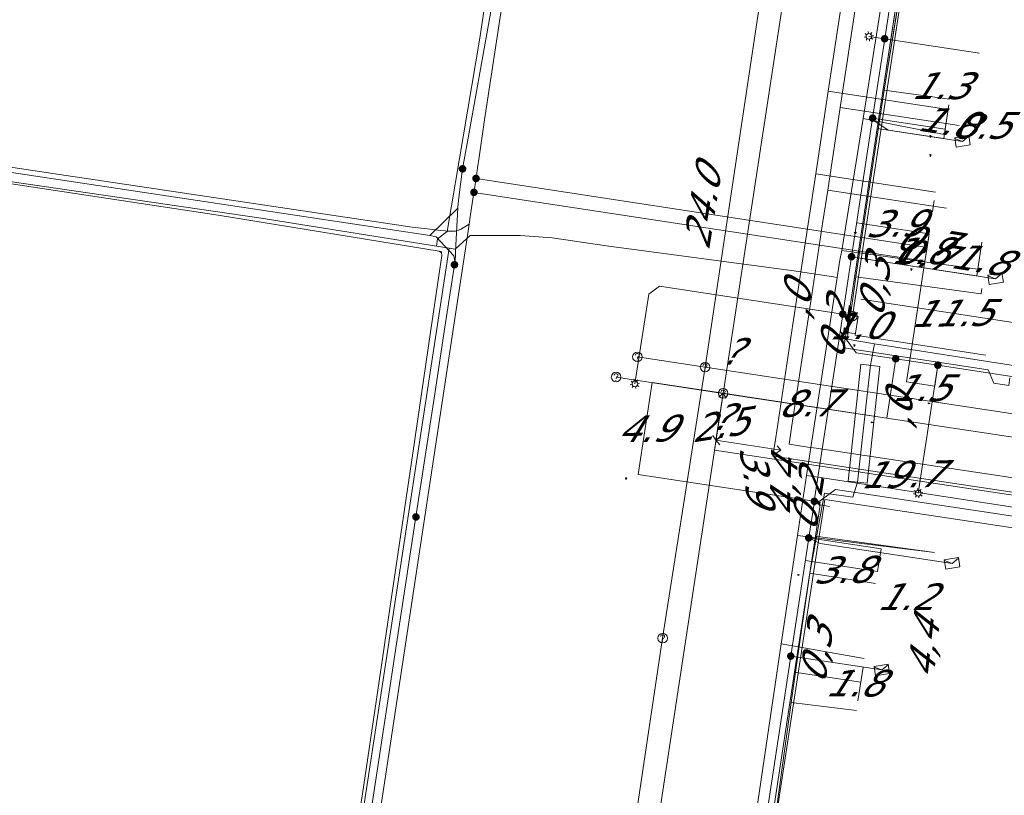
# Model space of a CAD drawing. Header units: metres. Extents: x 124576 to 133557, y 395865 to 402386.
# Tile 155 of 256: x 126510 to 126562, y 399856 to 399897. Entities that reach past the tile are written whole.
import ezdxf
from ezdxf.enums import TextEntityAlignment as Align

# ---------------------------------------------------------------- set-up
doc = ezdxf.new("R2010")
doc.units = ezdxf.units.M
doc.header["$MEASUREMENT"] = 0
for name, color, linetype, lineweight, true_color in [('LG_Datatransport_KPN_BV', 3, 'Continuous', 13, 0x00ff00), ('LG_Datatransport_Reggefiber_Operator_BV', 3, 'Continuous', 13, 0x00ff00), ('LG_Datatransport_Ziggo_BV', 3, 'Continuous', 13, 0x00ff00), ('LG_Laag_Spanning_Enexis_Netbeheer_BV', 7, 'Continuous', 13, 0x960000), ('LG_Midden_Spanning_Enexis_Netbeheer_BV', 7, 'Continuous', 13, 0xd20000), ('LG_Riool_Vrij_Verval_Gemeente_Tilburg_Ruimtelijke_Uitvoering', 7, 'Continuous', 13, 0xca00a0), ('LG_unet-4_Brabant_Water', 5, 'Continuous', 13, 0x0000ff), ('LG_warmte_Ennatuurlijk_BV', 7, 'Continuous', 13, 0x008080), ('MV_Datatransport_lijn', 3, 'Continuous', 0, 0x00ff00), ('MV_warmte_lijn', 7, 'Continuous', 0, 0x008080)]:
    doc.layers.add(name, color=color, linetype=linetype, lineweight=lineweight, true_color=true_color)
for name, color, linetype, lineweight in [('LG_Datatransport_P_KPN_BV', 7, 'Continuous', 0), ('LG_Laag_Spanning_P_Enexis_Netbeheer_BV', 7, 'Continuous', 0), ('LG_Midden_Spanning_P_Enexis_Netbeheer_BV', 7, 'Continuous', 0), ('LG_overig_P_Gemeente_Tilburg_Ruimtelijke_Uitvoering', 7, 'Continuous', 0), ('LG_Riool_Vrij_Verval_P_Gemeente_Tilburg_Ruimtelijke_Uitvoering', 7, 'Continuous', 0), ('MV_Datatransport', 7, 'Continuous', 0), ('MV_Laag_Spanning', 7, 'Continuous', 0), ('MV_Laag_Spanning_lijn', 7, 'Continuous', 0), ('MV_Laag_Spanning_pijl', 7, 'Continuous', 0), ('MV_Midden_Spanning', 7, 'Continuous', 0), ('MV_Midden_Spanning_lijn', 7, 'Continuous', 0), ('MV_Midden_Spanning_pijl', 7, 'Continuous', 0), ('MV_unet-4', 7, 'Continuous', 0), ('MV_warmte', 7, 'Continuous', 0)]:
    doc.layers.add(name, color=color, linetype=linetype, lineweight=lineweight)
doc.styles.add('Klic_Annotatie', font='verdanai.ttf', dxfattribs={"oblique": 20, "height": 1.4})

# ---------------------------------------------------------------- blocks, each defined once
blk = doc.blocks.new('Mof')
at = {"layer": 'LG_Laag_Spanning_P_Enexis_Netbeheer_BV'}
h = blk.add_hatch(color=256, dxfattribs=at)
edge = h.paths.add_edge_path()
edge.add_arc((0, 0), 2, 0, 360)
blk = doc.blocks.new('DeliveryPoint')
at = {"layer": 'LG_Laag_Spanning_P_Enexis_Netbeheer_BV', "flags": 128}
blk.add_lwpolyline([(-3.75, -2.5), (3.75, -2.5), (3.75, 2.5), (-3.75, 2.5), (-3.75, -2.5)], close=True, dxfattribs=at)
blk.add_lwpolyline([(-3.75, 2.5), (-3.75, 2.16), (0, 0), (3.75, 2.16)], dxfattribs=at)
blk = doc.blocks.new('Mof_1')
at = {"layer": 'LG_Midden_Spanning_P_Enexis_Netbeheer_BV'}
h = blk.add_hatch(color=256, dxfattribs=at)
edge = h.paths.add_edge_path()
edge.add_arc((0, 0), 2, 0, 360)
blk = doc.blocks.new('Streetlight')
at = {"layer": 'LG_Laag_Spanning_P_Enexis_Netbeheer_BV'}
for p, q in [((-1.77, 1.77), (-1.06, 1.06)), ((0, 2.5), (0, 1.5)), ((1.77, 1.77), (1.06, 1.06)), ((-1.06, -1.06), (-1.77, -1.77)), ((0, -1.5), (0, -2.5)), ((1.06, -1.06), (1.77, -1.77))]:
    blk.add_line(p, q, dxfattribs=at)
at = {"layer": 'LG_Laag_Spanning_P_Enexis_Netbeheer_BV', "flags": 128}
for points in [[(-2.5, 0), (-1.5, 0)], [(1.5, 0), (2.5, 0)]]:
    blk.add_lwpolyline(points, dxfattribs=at)
at = {"layer": 'LG_Laag_Spanning_P_Enexis_Netbeheer_BV'}
blk.add_circle((0, 0), 1.5, dxfattribs=at)
blk = doc.blocks.new('m_pijl')
at = {"layer": 'MV_Laag_Spanning_pijl'}
blk.add_hatch(color=7, dxfattribs=at).paths.add_polyline_path([(-1, -0.33), (-1, 0), (-1, 0.33), (0, 0)])
at = {"layer": 'MV_Laag_Spanning_pijl', "flags": 128}
blk.add_lwpolyline([(-1, 0), (-1, 0.33), (0, 0), (-1, -0.33), (-1, 0)], close=True, dxfattribs=at)
blk = doc.blocks.new('m_pijl_1')
at = {"layer": 'MV_Midden_Spanning_pijl'}
blk.add_hatch(color=7, dxfattribs=at).paths.add_polyline_path([(-1, -0.33), (-1, 0), (-1, 0.33), (0, 0)])
at = {"layer": 'MV_Midden_Spanning_pijl', "flags": 128}
blk.add_lwpolyline([(-1, 0), (-1, 0.33), (0, 0), (-1, -0.33), (-1, 0)], close=True, dxfattribs=at)
blk = doc.blocks.new('Onbekend_2')
at = {"layer": 'LG_Riool_Vrij_Verval_P_Gemeente_Tilburg_Ruimtelijke_Uitvoering'}
blk.add_hatch(color=256, dxfattribs=at).paths.add_polyline_path([(-0.25, -1.07, -0.262633), (0.23, 0.15), (0.59, 0.47, 0.379827), (0.7, 1.26), (0.69, 1.26, 0.228508), (-0.03, 1.53), (-0.03, 1.52, 0.459053), (-0.82, 0.79), (-1.29, 0.85, -0.414214), (-0.08, 2, -0.243799), (1.09, 1.52, -0.379827), (0.9, 0.11), (0.54, -0.2, 0.262633), (0.23, -1.08), (-0.17, -1.07)])
blk.add_circle((0, 0), 2.5, dxfattribs=at)
at = {"layer": 'LG_Riool_Vrij_Verval_P_Gemeente_Tilburg_Ruimtelijke_Uitvoering', "extrusion": (0, 0, -1)}
blk.add_solid([(0.34, -2.06), (-0.21, -2.06), (0.34, -1.51), (-0.21, -1.51)], dxfattribs=at)
blk = doc.blocks.new('Onbekend_1')
at = {"layer": 'LG_overig_P_Gemeente_Tilburg_Ruimtelijke_Uitvoering'}
blk.add_hatch(color=256, dxfattribs=at).paths.add_polyline_path([(-0.25, -1.07, -0.262633), (0.23, 0.15), (0.59, 0.47, 0.379827), (0.7, 1.26), (0.69, 1.26, 0.228508), (-0.03, 1.53), (-0.03, 1.52, 0.459053), (-0.82, 0.79), (-1.29, 0.85, -0.414214), (-0.08, 2, -0.243799), (1.09, 1.52, -0.379827), (0.9, 0.11), (0.54, -0.2, 0.262633), (0.23, -1.08), (-0.17, -1.07)])
blk.add_circle((0, 0), 2.5, dxfattribs=at)
at = {"layer": 'LG_overig_P_Gemeente_Tilburg_Ruimtelijke_Uitvoering', "extrusion": (0, 0, -1)}
blk.add_solid([(0.34, -2.06), (-0.21, -2.06), (0.34, -1.51), (-0.21, -1.51)], dxfattribs=at)
blk = doc.blocks.new('Onbekend_3')
at = {"layer": 'LG_Datatransport_P_KPN_BV'}
blk.add_hatch(color=256, dxfattribs=at).paths.add_polyline_path([(-0.25, -1.07, -0.262633), (0.23, 0.15), (0.59, 0.47, 0.379827), (0.7, 1.26), (0.69, 1.26, 0.228508), (-0.03, 1.53), (-0.03, 1.52, 0.459053), (-0.82, 0.79), (-1.29, 0.85, -0.414214), (-0.08, 2, -0.243799), (1.09, 1.52, -0.379827), (0.9, 0.11), (0.54, -0.2, 0.262633), (0.23, -1.08), (-0.17, -1.07)])
blk.add_circle((0, 0), 2.5, dxfattribs=at)
at = {"layer": 'LG_Datatransport_P_KPN_BV', "extrusion": (0, 0, -1)}
blk.add_solid([(0.34, -2.06), (-0.21, -2.06), (0.34, -1.51), (-0.21, -1.51)], dxfattribs=at)

msp = doc.modelspace()

# ---------------------------------------------------------------- linework, layer by layer
at = {"layer": 'LG_Datatransport_KPN_BV', "flags": 128}
for points in [[(126616.592, 399923.26), (126576.314, 399929.386), (126561.541, 399931.649), (126560.569, 399925.277), (126553.908, 399881.595)], [(126604.828, 399864.06), (126578.171, 399868.082), (126552.459, 399871.962), (126551.955, 399868.666), (126545.079, 399823.739)]]:
    msp.add_lwpolyline(points, dxfattribs=at)
at = {"layer": 'LG_Datatransport_Reggefiber_Operator_BV'}
for p, q in [((126555.577, 399893.485), (126556.668, 399900.252)), ((126554.091, 399883.662), (126555.577, 399893.485)), ((126555.577, 399893.485), (126559.02, 399893.02)), ((126555.065, 399880.142), (126580.425, 399876.205)), ((126553.682, 399872.927), (126554.357, 399879.07)), ((126554.357, 399879.07), (126555.351, 399878.961)), ((126554.677, 399872.819), (126555.351, 399878.961)), ((126553.682, 399872.927), (126554.677, 399872.819)), ((126551.677, 399868.076), (126555.131, 399867.532)), ((126549.976, 399856.067), (126550.695, 399861.275)), ((126550.695, 399861.275), (126554.119, 399860.857))]:
    msp.add_line(p, q, dxfattribs=at)
at = {"layer": 'LG_Datatransport_Reggefiber_Operator_BV', "flags": 128}
for points in [[(126544.432, 399816.128), (126543.925, 399816.203), (126545.283, 399825.437), (126546.391, 399833.251), (126546.723, 399835.018), (126547.892, 399843.314), (126548.176, 399844.986), (126549.246, 399851.617), (126549.976, 399856.067), (126550.695, 399861.275), (126551.25, 399865.198), (126551.677, 399868.076), (126552.442, 399872.288), (126553.923, 399872.079), (126554.18, 399872.873), (126554.854, 399879.015), (126555.065, 399880.142), (126553.63, 399880.387), (126554.091, 399883.662), (126555.577, 399893.485), (126556.668, 399900.252)], [(126555.065, 399880.142), (126553.63, 399880.387), (126554.091, 399883.662)], [(126554.091, 399883.662), (126557.976, 399883.137), (126560.672, 399882.772), (126560.71, 399883.05)], [(126551.677, 399868.076), (126552.442, 399872.288), (126553.923, 399872.079), (126554.18, 399872.873), (126554.854, 399879.015), (126555.065, 399880.142)]]:
    msp.add_lwpolyline(points, dxfattribs=at)
at = {"layer": 'LG_Datatransport_Ziggo_BV'}
for p, q in [((126556.534, 399900.094), (126555.217, 399891.474)), ((126555.217, 399891.474), (126554.177, 399884.668)), ((126558.71, 399890.948), (126555.217, 399891.474)), ((126520.551, 399886.919), (126494.035, 399890.926)), ((126532.184, 399885.015), (126520.551, 399886.919)), ((126532.317, 399884.994), (126532.184, 399885.015)), ((126560.45, 399883.723), (126554.177, 399884.668)), ((126530.785, 399874.401), (126531.723, 399880.759)), ((126529.666, 399866.82), (126530.785, 399874.401)), ((126550.866, 399862.873), (126551.962, 399870.035)), ((126551.962, 399870.035), (126558.223, 399869.165)), ((126528.925, 399861.799), (126529.666, 399866.82)), ((126549.791, 399855.846), (126550.866, 399862.873)), ((126550.866, 399862.873), (126554.347, 399862.346)), ((126528.14, 399856.479), (126528.925, 399861.799)), ((126527.849, 399854.507), (126528.14, 399856.479))]:
    msp.add_line(p, q, dxfattribs=at)
at = {"layer": 'LG_Datatransport_Ziggo_BV', "flags": 128}
for points in [[(126564.641, 399953.355), (126563.609, 399946.541), (126562.923, 399942.015), (126560.532, 399926.271), (126559.613, 399920.254), (126558.298, 399911.642), (126558.075, 399910.181), (126556.757, 399901.552), (126556.534, 399900.094), (126555.217, 399891.474), (126554.177, 399884.668), (126553.454, 399879.933), (126561.049, 399878.784), (126561.346, 399878.074), (126562.137, 399877.953), (126562.197, 399878.349)], [(126562.197, 399878.349), (126562.137, 399877.953), (126561.346, 399878.074), (126561.049, 399878.784), (126553.454, 399879.933), (126554.177, 399884.668), (126555.217, 399891.474), (126556.534, 399900.094), (126556.757, 399901.552), (126558.075, 399910.181), (126558.298, 399911.642), (126559.613, 399920.254), (126560.532, 399926.271), (126566.773, 399925.331)], [(126562.197, 399878.349), (126562.137, 399877.953), (126561.346, 399878.074), (126561.049, 399878.784), (126553.454, 399879.933), (126554.177, 399884.668), (126555.217, 399891.474), (126556.534, 399900.094), (126556.757, 399901.552), (126558.075, 399910.181), (126558.298, 399911.642), (126559.613, 399920.254), (126563.072, 399919.733)], [(126562.197, 399878.349), (126562.137, 399877.953), (126561.346, 399878.074), (126561.049, 399878.784), (126553.454, 399879.933), (126554.177, 399884.668), (126555.217, 399891.474), (126556.534, 399900.094), (126556.757, 399901.552), (126558.075, 399910.181), (126558.298, 399911.642), (126561.769, 399911.119)], [(126562.197, 399878.349), (126562.137, 399877.953), (126561.346, 399878.074), (126561.049, 399878.784), (126553.454, 399879.933), (126554.177, 399884.668), (126555.217, 399891.474), (126556.534, 399900.094), (126556.757, 399901.552), (126558.075, 399910.181), (126561.547, 399909.657)], [(126560.239, 399901.027), (126556.757, 399901.552), (126556.534, 399900.094), (126555.217, 399891.474), (126554.177, 399884.668), (126553.454, 399879.933), (126561.049, 399878.784), (126561.346, 399878.074), (126562.137, 399877.953), (126562.197, 399878.349)], [(126560.017, 399899.569), (126556.534, 399900.094), (126555.217, 399891.474), (126554.177, 399884.668), (126553.454, 399879.933), (126561.049, 399878.784), (126561.346, 399878.074), (126562.137, 399877.953), (126562.197, 399878.349)], [(126558.71, 399890.948), (126555.217, 399891.474), (126554.177, 399884.668), (126553.454, 399879.933), (126561.049, 399878.784), (126561.346, 399878.074), (126562.137, 399877.953), (126562.197, 399878.349)], [(126531.723, 399880.759), (126532.319, 399884.793), (126532.297, 399884.931), (126532.184, 399885.015)], [(126554.177, 399884.668), (126553.454, 399879.933), (126561.049, 399878.784)], [(126560.45, 399883.723), (126554.177, 399884.668), (126553.454, 399879.933), (126561.049, 399878.784), (126561.346, 399878.074), (126562.137, 399877.953), (126562.197, 399878.349)], [(126561.049, 399878.784), (126561.346, 399878.074), (126562.137, 399877.953)], [(126552.042, 399815.122), (126551.977, 399814.727), (126551.187, 399814.857), (126550.874, 399815.416), (126543.77, 399816.502), (126544.121, 399818.798), (126545.164, 399825.618), (126546.237, 399832.627), (126546.706, 399835.691), (126547.781, 399842.714), (126548.248, 399845.766), (126549.324, 399852.794), (126549.791, 399855.846), (126550.866, 399862.873), (126551.962, 399870.035), (126558.223, 399869.165)], [(126552.042, 399815.122), (126551.977, 399814.727), (126551.187, 399814.857), (126550.874, 399815.416), (126543.77, 399816.502), (126544.121, 399818.798), (126545.164, 399825.618), (126546.237, 399832.627), (126546.706, 399835.691), (126547.781, 399842.714), (126548.248, 399845.766), (126549.324, 399852.794), (126549.791, 399855.846), (126550.866, 399862.873), (126554.347, 399862.346)]]:
    msp.add_lwpolyline(points, dxfattribs=at)
at = {"layer": 'LG_Laag_Spanning_Enexis_Netbeheer_BV'}
for p, q in [((126555.606, 399896.196), (126554.777, 399896.322)), ((126553.863, 399884.731), (126561.439, 399883.572)), ((126533.007, 399884.484), (126532.98, 399884.307)), ((126553.274, 399880.858), (126551.906, 399871.861)), ((126558.403, 399879.024), (126557.372, 399872.286)), ((126551.906, 399871.861), (126551.873, 399871.644)), ((126550.667, 399863.715), (126555.457, 399862.987))]:
    msp.add_line(p, q, dxfattribs=at)
at = {"layer": 'LG_Laag_Spanning_Enexis_Netbeheer_BV', "flags": 128}
for points in [[(126553.274, 399880.858), (126553.404, 399881.711), (126553.863, 399884.731), (126554.971, 399892.022), (126555.606, 399896.196), (126556.207, 399900.149), (126557.71, 399910.037), (126558.583, 399915.778), (126559.197, 399919.816), (126560.265, 399926.844), (126560.701, 399929.707), (126560.822, 399930.504), (126562.806, 399943.553), (126563.334, 399947.028), (126564.274, 399953.209)], [(126541.541, 399945.193), (126541.714, 399945.165), (126541.876, 399945.094), (126541.99, 399944.99), (126542.058, 399944.882), (126542.104, 399944.709), (126542.106, 399944.649), (126542.049, 399944.274), (126541.498, 399940.569), (126540.15, 399931.475), (126538.971, 399923.528), (126537.437, 399913.183), (126536.397, 399906.169), (126535.542, 399901.261), (126534.857, 399897.445), (126533.678, 399890.879), (126533.404, 399889.352)], [(126551.906, 399871.861), (126553.274, 399880.858), (126553.404, 399881.711), (126553.863, 399884.731), (126554.971, 399892.022), (126555.606, 399896.196), (126556.207, 399900.149), (126557.71, 399910.037), (126558.583, 399915.778), (126559.197, 399919.816), (126560.265, 399926.844), (126560.701, 399929.707), (126560.822, 399930.504)], [(126560.701, 399929.707), (126560.265, 399926.844), (126559.197, 399919.816), (126558.583, 399915.778), (126557.71, 399910.037), (126556.207, 399900.149), (126555.606, 399896.196), (126554.971, 399892.022), (126553.863, 399884.731), (126553.404, 399881.711), (126553.274, 399880.858), (126553.268, 399880.816), (126554.109, 399879.679), (126556.188, 399879.362), (126558.403, 399879.024), (126563.667, 399878.22), (126564.197, 399878.139), (126565.127, 399876.878), (126564.088, 399870.087)], [(126553.274, 399880.858), (126553.404, 399881.711), (126553.863, 399884.731), (126554.971, 399892.022), (126555.606, 399896.196), (126556.207, 399900.149), (126557.71, 399910.037), (126558.583, 399915.778), (126559.197, 399919.816), (126560.265, 399926.844), (126560.701, 399929.707)], [(126530.955, 399871.037), (126531.978, 399877.739), (126532.446, 399880.803), (126532.98, 399884.307), (126533.007, 399884.484), (126533.019, 399884.564), (126533.032, 399884.788), (126533.034, 399885.014), (126533.051, 399885.341), (126533.133, 399886.964), (126533.159, 399887.338), (126533.199, 399887.711), (126533.404, 399889.352), (126533.678, 399890.879), (126534.857, 399897.445)], [(126532.98, 399884.307), (126533.007, 399884.484), (126533.019, 399884.564), (126533.032, 399884.788), (126533.034, 399885.014), (126533.051, 399885.341), (126533.133, 399886.964), (126533.159, 399887.338), (126533.199, 399887.711), (126533.404, 399889.352), (126533.678, 399890.879), (126534.857, 399897.445)], [(126533.404, 399889.352), (126533.678, 399890.879), (126534.857, 399897.445)], [(126533.404, 399889.352), (126533.678, 399890.879), (126534.857, 399897.445)], [(126533.404, 399889.352), (126533.678, 399890.879), (126534.857, 399897.445)], [(126533.404, 399889.352), (126533.678, 399890.879), (126534.857, 399897.445)], [(126450.489, 399829.404), (126452.497, 399842.463), (126454.216, 399853.645), (126454.664, 399856.608), (126455.099, 399859.58), (126456.927, 399872.315), (126457.8, 399878.251), (126459.766, 399891.302), (126459.768, 399891.313), (126459.794, 399891.44), (126465.971, 399895.797), (126466.104, 399895.777), (126486.139, 399892.713), (126490.093, 399892.113), (126529.604, 399886.156), (126531.68, 399885.844), (126533.14, 399887.262), (126533.159, 399887.338), (126533.199, 399887.711), (126533.404, 399889.352)], [(126450.489, 399829.404), (126452.497, 399842.463), (126454.216, 399853.645), (126454.664, 399856.608), (126455.099, 399859.58), (126456.927, 399872.315), (126457.8, 399878.251), (126459.766, 399891.302), (126459.768, 399891.313), (126459.794, 399891.44), (126465.971, 399895.797), (126466.104, 399895.777), (126486.139, 399892.713), (126490.093, 399892.113), (126529.604, 399886.156), (126531.68, 399885.844), (126532.02, 399885.774), (126532.953, 399884.77), (126533.007, 399884.484), (126532.98, 399884.307)], [(126454.664, 399856.608), (126455.099, 399859.58), (126456.927, 399872.315), (126457.8, 399878.251), (126459.766, 399891.302), (126459.768, 399891.313), (126459.794, 399891.44), (126465.971, 399895.797), (126466.104, 399895.777), (126486.139, 399892.713), (126490.093, 399892.113), (126529.604, 399886.156), (126531.68, 399885.844), (126533.14, 399887.262), (126533.159, 399887.338), (126533.199, 399887.711), (126533.404, 399889.352)], [(126465.971, 399895.797), (126466.104, 399895.777), (126486.139, 399892.713), (126490.093, 399892.113), (126529.604, 399886.156), (126531.68, 399885.844), (126533.14, 399887.262), (126533.159, 399887.338), (126533.199, 399887.711), (126533.404, 399889.352)], [(126465.971, 399895.797), (126466.104, 399895.777), (126486.139, 399892.713), (126490.093, 399892.113), (126529.604, 399886.156), (126531.68, 399885.844)], [(126554.971, 399892.022), (126555.042, 399891.9), (126555.786, 399891.392), (126559.699, 399890.797)], [(126533.404, 399889.352), (126533.199, 399887.711), (126533.159, 399887.338), (126533.133, 399886.964), (126533.051, 399885.341), (126533.034, 399885.014), (126533.032, 399884.788), (126533.019, 399884.564), (126533.007, 399884.484), (126532.98, 399884.307), (126532.446, 399880.803), (126531.978, 399877.739), (126530.955, 399871.037), (126527.23, 399846.621), (126524.363, 399827.838), (126522.49, 399815.556)], [(126533.159, 399887.338), (126533.199, 399887.711), (126533.404, 399889.352)], [(126533.159, 399887.338), (126533.14, 399887.262), (126531.68, 399885.844)], [(126533.007, 399884.484), (126533.019, 399884.564), (126533.032, 399884.788), (126533.034, 399885.014), (126533.051, 399885.341), (126533.133, 399886.964), (126533.159, 399887.338)], [(126531.68, 399885.844), (126532.02, 399885.774), (126532.953, 399884.77), (126533.007, 399884.484)], [(126532.98, 399884.307), (126532.446, 399880.803), (126531.978, 399877.739), (126530.955, 399871.037), (126527.23, 399846.621), (126524.363, 399827.838), (126522.49, 399815.556)], [(126532.98, 399884.307), (126532.446, 399880.803), (126531.978, 399877.739), (126530.955, 399871.037)], [(126553.404, 399881.711), (126543.769, 399883.178), (126543.199, 399882.759), (126542.471, 399878.042)], [(126556.188, 399879.362), (126554.109, 399879.679), (126553.268, 399880.816), (126553.274, 399880.858)], [(126556.188, 399879.362), (126554.109, 399879.679), (126553.268, 399880.816), (126553.274, 399880.858)], [(126563.667, 399878.22), (126558.403, 399879.024), (126556.188, 399879.362)], [(126556.188, 399879.362), (126558.403, 399879.024), (126563.667, 399878.22), (126566.348, 399877.816), (126567.063, 399877.707), (126575.994, 399876.348), (126581.443, 399875.518), (126581.769, 399875.469), (126582.095, 399875.419), (126583.223, 399875.247), (126596.172, 399873.277), (126599.995, 399872.695), (126606.323, 399871.732), (126606.352, 399871.728)], [(126563.667, 399878.22), (126558.403, 399879.024), (126556.188, 399879.362)], [(126541.69, 399804.676), (126543.593, 399817.189), (126543.679, 399817.751), (126543.694, 399817.85), (126543.844, 399818.839), (126544.762, 399824.874), (126545.002, 399826.455), (126545.032, 399826.653), (126546.097, 399833.662), (126546.181, 399834.213), (126547.631, 399843.751), (126547.895, 399845.485), (126549.164, 399853.833), (126549.248, 399854.385), (126550.667, 399863.715), (126551.613, 399869.937), (126551.873, 399871.644), (126553.014, 399872.487), (126563.516, 399870.899), (126564.088, 399870.087)], [(126564.088, 399870.087), (126563.516, 399870.899), (126553.014, 399872.487), (126551.873, 399871.644), (126551.613, 399869.937), (126550.667, 399863.715), (126549.248, 399854.385), (126549.164, 399853.833), (126547.895, 399845.485), (126547.631, 399843.751), (126546.181, 399834.213), (126546.097, 399833.662), (126545.032, 399826.653), (126545.002, 399826.455), (126544.762, 399824.874), (126543.844, 399818.839), (126543.694, 399817.85), (126543.679, 399817.751), (126543.593, 399817.189), (126541.69, 399804.676)], [(126563.516, 399870.899), (126553.014, 399872.487), (126551.873, 399871.644), (126551.613, 399869.937), (126550.667, 399863.715), (126549.248, 399854.385), (126549.164, 399853.833), (126547.895, 399845.485), (126547.631, 399843.751), (126546.181, 399834.213), (126546.097, 399833.662), (126545.032, 399826.653), (126545.002, 399826.455), (126544.762, 399824.874), (126543.844, 399818.839), (126543.694, 399817.85), (126543.679, 399817.751), (126543.593, 399817.189), (126544.557, 399815.691), (126544.611, 399815.681), (126551.225, 399814.679), (126572.393, 399811.472)], [(126564.088, 399870.087), (126563.516, 399870.899), (126553.014, 399872.487), (126551.873, 399871.644)], [(126564.088, 399870.087), (126563.516, 399870.899), (126553.014, 399872.487), (126551.873, 399871.644)], [(126551.906, 399871.861), (126551.873, 399871.644), (126551.613, 399869.937), (126550.667, 399863.715), (126549.248, 399854.385), (126549.164, 399853.833), (126547.895, 399845.485), (126547.631, 399843.751), (126546.181, 399834.213), (126546.097, 399833.662), (126545.032, 399826.653), (126545.002, 399826.455), (126544.762, 399824.874), (126543.844, 399818.839), (126543.694, 399817.85), (126543.679, 399817.751), (126543.593, 399817.189), (126541.69, 399804.676)], [(126551.873, 399871.644), (126551.613, 399869.937), (126550.667, 399863.715), (126549.248, 399854.385), (126549.164, 399853.833), (126547.895, 399845.485), (126547.631, 399843.751), (126546.181, 399834.213), (126546.097, 399833.662), (126545.032, 399826.653), (126545.002, 399826.455), (126544.762, 399824.874), (126543.844, 399818.839), (126543.694, 399817.85), (126543.679, 399817.751), (126543.593, 399817.189)], [(126551.873, 399871.644), (126551.613, 399869.937), (126550.667, 399863.715), (126549.248, 399854.385), (126549.164, 399853.833), (126547.895, 399845.485), (126547.631, 399843.751), (126546.181, 399834.213), (126546.097, 399833.662), (126545.032, 399826.653), (126545.002, 399826.455), (126544.762, 399824.874), (126543.844, 399818.839), (126543.694, 399817.85), (126543.679, 399817.751), (126543.593, 399817.189)], [(126530.955, 399871.037), (126527.23, 399846.621), (126524.363, 399827.838), (126522.49, 399815.556)], [(126551.613, 399869.937), (126552.218, 399869.643), (126559.152, 399868.594)]]:
    msp.add_lwpolyline(points, dxfattribs=at)
at = {"layer": 'LG_Midden_Spanning_Enexis_Netbeheer_BV'}
for p, q in [((126534.005, 399888.115), (126534.116, 399888.848)), ((126533.259, 399886.14), (126533.353, 399886.17))]:
    msp.add_line(p, q, dxfattribs=at)
at = {"layer": 'LG_Midden_Spanning_Enexis_Netbeheer_BV', "flags": 128}
for points in [[(126534.005, 399888.115), (126534.116, 399888.848), (126534.199, 399889.399), (126534.272, 399889.958), (126534.554, 399891.938), (126535.739, 399899.641)], [(126534.116, 399888.848), (126534.199, 399889.399), (126534.272, 399889.958), (126534.554, 399891.938), (126535.739, 399899.641)], [(126534.116, 399888.848), (126534.199, 399889.399), (126534.272, 399889.958), (126534.554, 399891.938), (126535.739, 399899.641)], [(126462.223, 399896.51), (126463.214, 399896.374), (126465.973, 399895.99), (126466.142, 399895.966), (126467.769, 399895.724), (126491.15, 399892.219), (126512.205, 399889.062), (126530.763, 399886.28), (126531.702, 399886.172), (126532.243, 399886.11), (126532.492, 399886.082), (126532.599, 399886.07), (126533.03, 399886.077), (126533.166, 399886.11), (126533.342, 399886.191), (126533.751, 399886.444)], [(126491.15, 399892.219), (126512.205, 399889.062), (126530.763, 399886.28), (126531.702, 399886.172), (126532.243, 399886.11), (126532.492, 399886.082), (126532.599, 399886.07), (126533.03, 399886.077), (126533.166, 399886.11), (126533.342, 399886.191), (126533.751, 399886.444), (126533.827, 399886.943), (126534.005, 399888.115)], [(126510.526, 399769.155), (126510.502, 399768.992), (126511.103, 399768.128), (126511.233, 399768.107), (126511.493, 399768.064), (126513.479, 399767.741), (126513.796, 399767.691), (126514.104, 399767.692), (126515.974, 399769.103), (126516.845, 399774.853), (126518.25, 399784.124), (126524.476, 399825.218), (126533.033, 399881.702), (126533.676, 399885.945), (126533.751, 399886.444), (126533.827, 399886.943), (126534.005, 399888.115), (126534.116, 399888.848)], [(126533.751, 399886.444), (126533.827, 399886.943), (126534.005, 399888.115)], [(126513.796, 399767.691), (126514.104, 399767.692), (126515.974, 399769.103), (126516.845, 399774.853), (126518.25, 399784.124), (126524.476, 399825.218), (126533.033, 399881.702), (126533.676, 399885.945), (126533.751, 399886.444)]]:
    msp.add_lwpolyline(points, dxfattribs=at)
at = {"layer": 'LG_Riool_Vrij_Verval_Gemeente_Tilburg_Ruimtelijke_Uitvoering'}
for p, q in [((126546.16, 399878.92), (126554.89, 399937.1)), ((126547.11, 399877.54), (126554.81, 399927.88)), ((126542.6, 399879.46), (126546.16, 399878.92)), ((126543.93, 399864.66), (126546.16, 399878.92)), ((126604.71, 399870.06), (126546.16, 399878.92)), ((126541.48, 399878.4), (126547.11, 399877.54)), ((126538.7, 399822.04), (126547.11, 399877.54)), ((126605.739, 399868.645), (126547.11, 399877.54)), ((126538.15, 399826.13), (126543.93, 399864.66))]:
    msp.add_line(p, q, dxfattribs=at)
at = {"layer": 'LG_unet-4_Brabant_Water'}
for p, q in [((126558.74, 399891.15), (126554.48, 399892)), ((126532.7, 399885.18), (126532.03, 399885.28)), ((126526.66, 399845.64), (126532.7, 399885.18)), ((126560.5, 399884.07), (126553.35, 399885.06)), ((126553.11, 399883.64), (126553.25, 399884.54)), ((126553.11, 399883.64), (126551.5, 399873.22)), ((126552.68, 399873.04), (126551.5, 399873.22)), ((126558.22, 399869.16), (126551.03, 399870.06)), ((126554.53, 399863.59), (126550.17, 399864.36))]:
    msp.add_line(p, q, dxfattribs=at)
at = {"layer": 'LG_unet-4_Brabant_Water', "flags": 128}
for points in [[(126532.03, 399885.28), (126532.09, 399885.67), (126532.59, 399886.05), (126534.31, 399896.22), (126539.33, 399929.83)], [(126557.62, 399911.81), (126557.56, 399911.41), (126557.39, 399910.33), (126556, 399901.61), (126555.83, 399900.52), (126554.48, 399892), (126553.35, 399885.06), (126553.25, 399884.54)], [(126532.03, 399885.28), (126522.82, 399886.75), (126493.12, 399891.08), (126471.3, 399894.46)], [(126553.11, 399883.64), (126552.91, 399883.67), (126550.83, 399883.98), (126540.98, 399885.3), (126538.12, 399885.73), (126536.44, 399885.85), (126533.81, 399885.84), (126533.02, 399885.13), (126532.7, 399885.18)], [(126551.5, 399873.22), (126551.03, 399870.06), (126550.17, 399864.36), (126548.77, 399854.96), (126548.65, 399854.17), (126548.45, 399852.84)], [(126552.68, 399873.04), (126580.44, 399868.76), (126581.92, 399868.53), (126592.55, 399866.89), (126594.09, 399866.65), (126598.73, 399865.94), (126600.02, 399865.74), (126605.009, 399864.972)]]:
    msp.add_lwpolyline(points, dxfattribs=at)
at = {"layer": 'LG_warmte_Ennatuurlijk_BV'}
for p, q in [((126552.639, 399893.442), (126558.944, 399892.478)), ((126553.268, 399892.586), (126558.83, 399891.736)), ((126558.785, 399891.439), (126558.875, 399892.032)), ((126559.522, 399891.63), (126558.83, 399891.736)), ((126551.979, 399889.092), (126558.279, 399888.128)), ((126552.608, 399888.236), (126558.165, 399887.386)), ((126558.12, 399887.089), (126558.21, 399887.683)), ((126558.857, 399887.28), (126558.165, 399887.386))]:
    msp.add_line(p, q, dxfattribs=at)
at = {"layer": 'LG_warmte_Ennatuurlijk_BV', "flags": 128}
for points in [[(126551.615, 399886.693), (126551.979, 399889.092), (126552.639, 399893.442), (126553.809, 399901.155), (126554.124, 399903.231), (126555.264, 399910.745), (126555.594, 399912.92), (126556.763, 399920.632), (126557.587, 399926.064)], [(126552.357, 399886.58), (126552.608, 399888.236), (126553.268, 399892.586), (126554.438, 399900.299), (126554.753, 399902.375), (126558.35, 399926.093)], [(126605.188, 399865.874), (126600.548, 399866.574), (126598.802, 399866.837), (126598.616, 399866.865), (126593.626, 399867.618), (126592.111, 399867.846), (126586.75, 399868.654), (126582.551, 399869.287), (126580.852, 399869.543), (126574.884, 399870.443), (126563.018, 399872.232), (126551.152, 399874.021), (126550.714, 399874.087), (126549.725, 399874.236), (126549.875, 399875.225), (126550.78, 399881.188), (126551.615, 399886.693)], [(126605.335, 399866.611), (126601.402, 399867.204), (126599.47, 399867.495), (126598.172, 399867.691), (126594.48, 399868.248), (126591.425, 399868.708), (126587.604, 399869.284), (126583.405, 399869.917), (126580.222, 399870.397), (126575.738, 399871.073), (126563.872, 399872.862), (126552.006, 399874.651), (126551.569, 399874.717), (126550.58, 399874.866), (126550.73, 399875.855), (126551.771, 399882.716), (126552.357, 399886.58)]]:
    msp.add_lwpolyline(points, dxfattribs=at)
at = {"layer": 'MV_Datatransport_lijn'}
for p, q in [((126558.982, 399892.727), (126558.71, 399890.948)), ((126560.72, 399885.503), (126560.45, 399883.723)), ((126551.962, 399870.035), (126552.212, 399871.667))]:
    msp.add_line(p, q, dxfattribs=at)
at = {"layer": 'MV_Datatransport_lijn', "flags": 128}
for points in [[(126554.073, 399880.68), (126553.876, 399880.712), (126553.58, 399880.76)], [(126552.707, 399871.592), (126552.509, 399871.622), (126552.212, 399871.667)]]:
    msp.add_lwpolyline(points, dxfattribs=at)
at = {"layer": 'MV_Laag_Spanning_lijn'}
for p, q in [((126555.606, 399896.196), (126560.586, 399895.44)), ((126558.785, 399891.439), (126554.971, 399892.022)), ((126557.67, 399884.149), (126556.751, 399878.145)), ((126554.212, 399881.588), (126553.404, 399881.711)), ((126554.061, 399880.601), (126560.928, 399879.554)), ((126555.712, 399876.241), (126556.188, 399879.362)), ((126558.237, 399877.921), (126558.403, 399879.024)), ((126547.11, 399877.543), (126543.377, 399878.108)), ((126546.654, 399874.548), (126547.11, 399877.543)), ((126551.906, 399871.861), (126542.639, 399873.264)), ((126555.414, 399869.359), (126551.613, 399869.937))]:
    msp.add_line(p, q, dxfattribs=at)
at = {"layer": 'MV_Laag_Spanning_pijl'}
for p, q in [((126558.982, 399892.727), (126558.785, 399891.439)), ((126558.785, 399891.439), (126558.71, 399890.948)), ((126557.942, 399885.928), (126554.133, 399886.511)), ((126557.942, 399885.928), (126557.67, 399884.149)), ((126554.349, 399882.488), (126565.717, 399880.751)), ((126554.212, 399881.588), (126554.061, 399880.601)), ((126543.377, 399878.108), (126542.639, 399873.263)), ((126556.751, 399878.145), (126558.237, 399877.921)), ((126547.11, 399877.543), (126555.712, 399876.241)), ((126546.654, 399874.548), (126566.135, 399871.619)), ((126555.234, 399868.175), (126555.414, 399869.359)), ((126555.234, 399868.175), (126551.433, 399868.75)), ((126554.197, 399861.357), (126554.468, 399863.137))]:
    msp.add_line(p, q, dxfattribs=at)
at = {"layer": 'MV_Midden_Spanning_lijn'}
msp.add_line((126557.723, 399884.492), (126534.005, 399888.115), dxfattribs=at)
at = {"layer": 'MV_Midden_Spanning_pijl'}
for p, q in [((126557.834, 399885.219), (126534.116, 399888.848)), ((126557.942, 399885.928), (126557.834, 399885.219)), ((126557.834, 399885.219), (126557.723, 399884.492))]:
    msp.add_line(p, q, dxfattribs=at)
at = {"layer": 'MV_warmte_lijn'}
for p, q in [((126547.11, 399877.543), (126546.734, 399875.071)), ((126547.11, 399877.543), (126546.877, 399877.346)), ((126547.11, 399877.543), (126547.274, 399877.285)), ((126546.734, 399875.071), (126546.57, 399875.329)), ((126546.734, 399875.071), (126546.967, 399875.268)), ((126546.734, 399875.071), (126546.992, 399875.235)), ((126546.734, 399875.071), (126550.153, 399874.551)), ((126546.734, 399875.071), (126546.931, 399874.838)), ((126550.153, 399874.551), (126549.895, 399874.387)), ((126550.153, 399874.551), (126549.956, 399874.784))]:
    msp.add_line(p, q, dxfattribs=at)

# ---------------------------------------------------------------- block references
at = {"layer": 'LG_Datatransport_P_KPN_BV', "xscale": 0.1, "yscale": 0.1, "zscale": 0.1}
msp.add_blockref('Onbekend_3', (126553.908, 399881.595), dxfattribs=at)
at = {"layer": 'LG_Laag_Spanning_P_Enexis_Netbeheer_BV', "xscale": 0.1, "yscale": 0.1, "zscale": 0.1}
for name, p, rotation in [('Streetlight', (126554.777, 399896.322), 189), ('DeliveryPoint', (126559.699, 399890.797), 9), ('Mof', (126533.404, 399889.352), 359), ('Mof', (126533.404, 399889.352), 359), ('Mof', (126533.404, 399889.352), 359), ('Mof', (126533.404, 399889.352), 359), ('Mof', (126532.98, 399884.307), 359), ('DeliveryPoint', (126561.439, 399883.572), 9), ('Mof', (126556.188, 399879.362), 355), ('Streetlight', (126542.471, 399878.042), 99.00000000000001), ('Streetlight', (126557.372, 399872.286), 99.00000000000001), ('Mof', (126551.906, 399871.861), 359), ('Mof', (126530.955, 399871.037), 359), ('DeliveryPoint', (126559.152, 399868.594), 9), ('DeliveryPoint', (126555.457, 399862.987), 9)]:
    msp.add_blockref(name, p, dxfattribs=dict(at, rotation=rotation))
for p in [(126555.606, 399896.196), (126554.971, 399892.022), (126553.863, 399884.731), (126553.404, 399881.711), (126558.403, 399879.024), (126551.613, 399869.937), (126550.667, 399863.715)]:
    msp.add_blockref('Mof', p, dxfattribs=at)
at = {"layer": 'LG_Midden_Spanning_P_Enexis_Netbeheer_BV', "xscale": 0.1, "yscale": 0.1, "zscale": 0.1, "rotation": 359}
for p in [(126534.116, 399888.848), (126534.005, 399888.115)]:
    msp.add_blockref('Mof_1', p, dxfattribs=at)
at = {"layer": 'LG_overig_P_Gemeente_Tilburg_Ruimtelijke_Uitvoering', "xscale": 0.1, "yscale": 0.1, "zscale": 0.1}
for p in [(126542.6, 399879.46), (126541.48, 399878.4)]:
    msp.add_blockref('Onbekend_1', p, dxfattribs=at)
at = {"layer": 'LG_Riool_Vrij_Verval_P_Gemeente_Tilburg_Ruimtelijke_Uitvoering', "xscale": 0.1, "yscale": 0.1, "zscale": 0.1}
for p in [(126546.16, 399878.92), (126547.11, 399877.54), (126543.93, 399864.66)]:
    msp.add_blockref('Onbekend_2', p, dxfattribs=at)
at = {"layer": 'MV_Laag_Spanning_pijl', "xscale": 0.1, "yscale": 0.1, "zscale": 0.1}
for p, rotation in [((126558, 399891), 262), ((126558, 399890), 262), ((126554, 399886), 171), ((126557, 399884), 262), ((126554, 399880), 262), ((126558, 399877), 351.9999999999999), ((126555, 399876), 351.9999999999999), ((126542, 399873), 262), ((126555, 399869), 81), ((126551, 399868), 171), ((126554, 399863), 81)]:
    msp.add_blockref('m_pijl', p, dxfattribs=dict(at, rotation=rotation))
at = {"layer": 'MV_Midden_Spanning_pijl', "xscale": 0.1, "yscale": 0.1, "zscale": 0.1}
for p, rotation in [((126534, 399888), 171), ((126557, 399885), 262), ((126557, 399884), 262)]:
    msp.add_blockref('m_pijl_1', p, dxfattribs=dict(at, rotation=rotation))

# ---------------------------------------------------------------- texts
at = {"layer": 'MV_Datatransport', "style": 'Klic_Annotatie', "oblique": 20}
for s, rotation, p in [('1.8', 351, (126558.846, 399891.837)), ('1.8', 351, (126560.585, 399884.613)), ('0,3', 81.4, (126555.039, 399883.061)), ('0.2', 81, (126552.968, 399880.86)), ('0.2', 81, (126551.527, 399871.811)), ('0,3', 81.6, (126551.993, 399863.78))]:
    msp.add_text(s, height=1.4, rotation=rotation, dxfattribs=at).set_placement(p, align=Align.MIDDLE_CENTER)
at = {"layer": 'MV_Laag_Spanning', "style": 'Klic_Annotatie', "oblique": 20}
for s, p in [('1.3', (126558.468, 399893.721)), ('0.5', (126560.62, 399891.636)), ('1.8', (126557.39, 399885.039)), ('1.5', (126557.464, 399877.835)), ('1.2', (126556.667, 399866.839)), ('1.8', (126553.947, 399862.292))]:
    msp.add_text(s, height=1.4, dxfattribs=at).set_placement(p, align=Align.MIDDLE_CENTER)
for s, p in [('3.9', (126556.081, 399886.48)), ('11.5', (126559.076, 399881.764)), ('1.0', (126554.137, 399881.095)), ('8.7', (126551.477, 399877.024)), ('4.9', (126543.008, 399875.686)), ('19.7', (126556.424, 399873.281)), ('3.8', (126553.334, 399868.259))]:
    msp.add_text(s, height=1.4, rotation=1, dxfattribs=at).set_placement(p, align=Align.MIDDLE_CENTER)
at = {"layer": 'MV_Midden_Spanning', "style": 'Klic_Annotatie', "oblique": 20}
for s, rotation, p in [('24.0', 81, (126546.005, 399887.231)), ('0.7', 351, (126557.69, 399885.604)), ('0.7', 351, (126557.581, 399884.886))]:
    msp.add_text(s, height=1.4, rotation=rotation, dxfattribs=at).set_placement(p, align=Align.MIDDLE_CENTER)
at = {"layer": 'MV_unet-4', "style": 'Klic_Annotatie', "oblique": 20}
for s, rotation, p in [(',0', 88.6, (126551, 399882.35)), (',0', 89.8, (126556.36, 399876.6)), ('4,4', 88.6, (126550.28, 399872.48)), ('4,4', 83.9, (126557.64, 399864.03))]:
    msp.add_text(s, height=1.4, rotation=rotation, dxfattribs=at).set_placement(p, align=Align.MIDDLE_CENTER)
at = {"layer": 'MV_warmte', "style": 'Klic_Annotatie', "oblique": 20}
for p in [(126547.446, 399879.748), (126546.922, 399876.307)]:
    msp.add_text('?', height=1.4, dxfattribs=at).set_placement(p, align=Align.MIDDLE_CENTER)
for s, rotation, p in [('2.5', 9, (126546.857, 399875.877)), ('3.9', 279, (126548.878, 399873.304))]:
    msp.add_text(s, height=1.4, rotation=rotation, dxfattribs=at).set_placement(p, align=Align.MIDDLE_CENTER)

doc.saveas('drawing.dxf')
